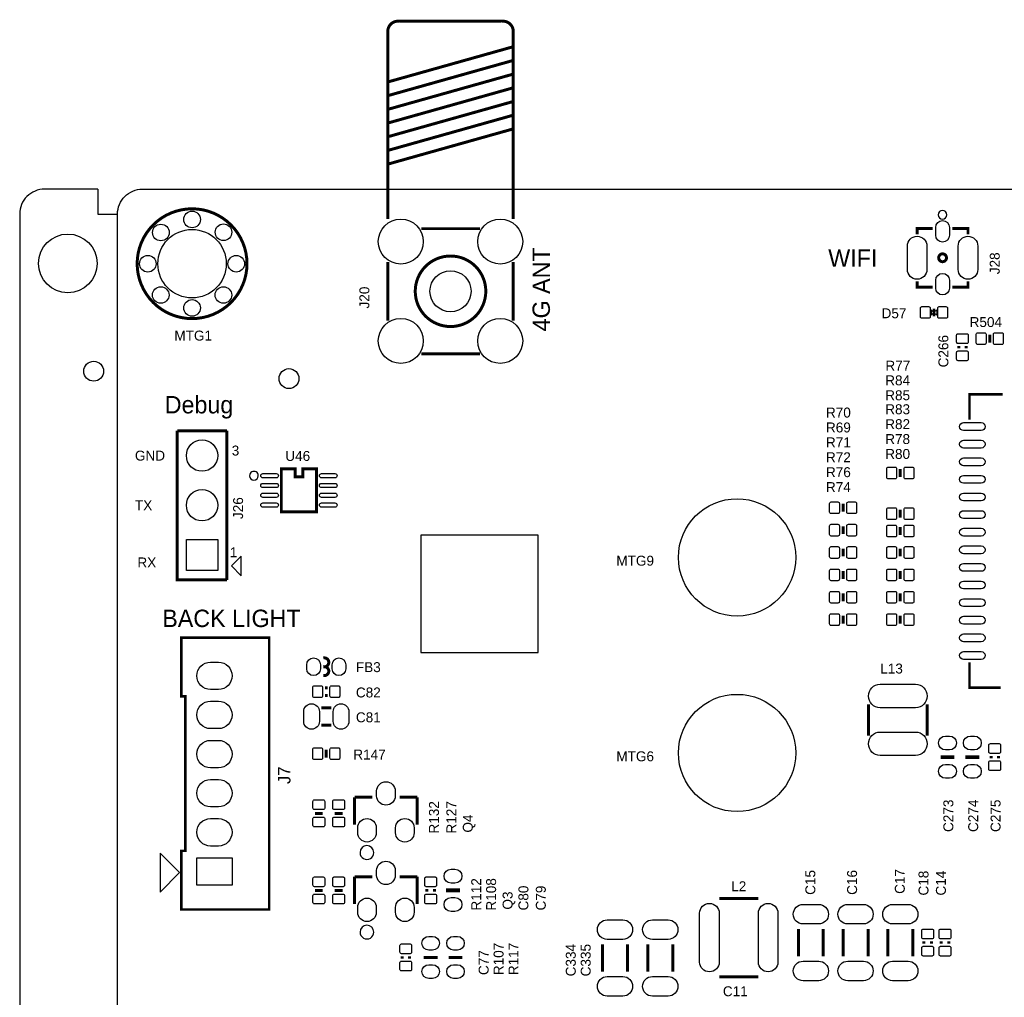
# Model space of a CAD drawing. Extents: x -5 to 175, y -1 to 134.
# Tile 7 of 19: x -5 to 45, y 84 to 134. Entities that reach past the tile are written whole.
import ezdxf
from ezdxf.enums import TextEntityAlignment as Align

# ---------------------------------------------------------------- set-up
doc = ezdxf.new("R2010")
doc.units = 0
for name, color, linetype in [('BG_OUTLINE', 7, 'CONTINUOUS'), ('BG_SILKSCREEN_TOP', 211, 'CONTINUOUS'), ('PG_SILKSCREEN_TOP', 7, 'CONTINUOUS'), ('PIN_TOP', 12, 'CONTINUOUS'), ('RD_SILKSCREEN_TOP', 7, 'CONTINUOUS')]:
    doc.layers.add(name, color=color, linetype=linetype)

msp = doc.modelspace()

# ---------------------------------------------------------------- linework, layer by layer
at = {"layer": 'BG_OUTLINE'}
for points in [[(-0.999998, 124.99975), (-3.72999, 124.99975, 0.414214), (-4.99999, 123.72975), (-4.99999, 1.27, 0.414214), (-3.72999, 0), (-0.999998, 0), (-0.999998, 1.27), (0, 1.27)], [(-0.999998, 124.99975), (-0.999998, 123.72975), (0, 123.72975, -0.414214), (1.27, 124.99975), (168.730676, 124.99975, -0.414214), (170.000676, 123.72975), (170.000676, 1.27, -0.414214), (168.730676, 0), (1.27, 0, -0.414214), (0, 1.27), (0, 123.72975)]]:
    msp.add_lwpolyline(points, format="xyb", dxfattribs=at)
at = {"layer": 'BG_SILKSCREEN_TOP'}
msp.add_lwpolyline([(21.493988, 101.315012), (21.493988, 107.315), (15.494, 107.315), (15.494, 101.315012)], close=True, dxfattribs=at)
at = {"layer": 'PG_SILKSCREEN_TOP', "const_width": 0.1524}
for points in [[(13.818108, 123.480322), (13.818108, 132.98043, -0.51126), (14.418056, 133.580378), (19.617944, 133.580378, -0.51126), (20.217892, 132.98043), (20.217892, 132.480304)], [(6.6167, 121.18975, 1), (1.0033, 121.18975, 1), (6.6167, 121.18975)], [(18.820892, 119.780304, 1), (15.215108, 119.780304, 1), (18.820892, 119.780304)], [(18.820892, 119.780304, 1), (15.215108, 119.780304, 1), (18.820892, 119.780304)], [(42.363898, 121.49201, 1), (41.964102, 121.49201, 1), (42.363898, 121.49201)], [(10.51306, 100.584), (10.567924, 100.584, 1.116858), (10.517886, 101.034088)], [(10.51306, 100.133912), (10.567924, 100.133912, 1.11689), (10.517886, 100.584)]]:
    msp.add_lwpolyline(points, format="xyb", dxfattribs=at)
at = {"layer": 'PG_SILKSCREEN_TOP'}
for points, const_width in [([(13.818108, 130.480308), (20.217892, 132.280406)], 0.1524), ([(20.217892, 132.480304), (20.217892, 123.480322)], 0.1524), ([(13.818108, 129.780284), (20.217892, 131.580382)], 0.1524), ([(13.818108, 129.08026), (20.217892, 130.880358)], 0.1524), ([(13.818108, 128.380236), (20.217892, 130.180334)], 0.1524), ([(13.818108, 127.680212), (20.217892, 129.48031)], 0.1524), ([(13.818108, 126.980188), (20.217892, 128.780286)], 0.1524), ([(13.818108, 126.280418), (20.217892, 128.080262)], 0.1524), ([(15.517876, 122.980196), (18.518124, 122.980196)], 0.1524), ([(41.663874, 122.992134), (40.864028, 122.992134), (40.864028, 122.691906)], 0.1524), ([(43.463972, 122.691906), (43.463972, 122.992134), (42.664126, 122.992134)], 0.1524), ([(13.818108, 118.28018), (13.818108, 121.280428)], 0.1524), ([(20.217892, 118.28018), (20.217892, 121.280428)], 0.1524), ([(40.864028, 120.292114), (40.864028, 119.991886), (41.663874, 119.991886)], 0.1524), ([(43.463972, 120.292114), (43.463972, 119.991886), (42.664126, 119.991886)], 0.1524), ([(41.724072, 118.897908), (41.724072, 118.498112)], 0.130048), ([(44.577, 117.156738), (44.577, 117.563138)], 0.1524), ([(42.9895, 116.98351), (42.9895, 116.85651)], 0.1524), ([(43.3705, 116.85651), (43.3705, 116.98351)], 0.1524), ([(15.517876, 116.580412), (18.518124, 116.580412)], 0.1524), ([(43.537886, 113.213896), (43.537886, 114.514122), (45.237908, 114.514122)], 0.127), ([(5.588, 105.029), (3.048, 105.029), (3.048, 112.649)], 0.1524), ([(3.048, 112.649), (5.588, 112.649)], 0.1524), ([(5.588, 112.649), (5.588, 105.029)], 0.1524), ([(8.371078, 110.701074), (9.071102, 110.701074), (9.071102, 110.301024), (9.470898, 110.301024), (9.470898, 110.701074), (10.170922, 110.701074), (10.170922, 108.500926), (8.371078, 108.500926), (8.371078, 110.701074)], 0.1524), ([(40.005, 110.2868), (40.005, 110.6932)], 0.1524), ([(37.084, 108.5088), (37.084, 108.9152)], 0.1524), ([(40.005, 108.20781), (40.005, 108.61421)], 0.1524), ([(37.084, 107.3658), (37.084, 107.7722)], 0.1524), ([(40.005, 107.31881), (40.005, 107.72521)], 0.1524), ([(37.084, 106.2228), (37.084, 106.6292)], 0.1524), ([(40.005, 106.2228), (40.005, 106.6292)], 0.1524), ([(37.084, 105.0798), (37.084, 105.4862)], 0.1524), ([(40.005, 105.0798), (40.005, 105.4862)], 0.1524), ([(37.084, 103.9368), (37.084, 104.3432)], 0.1524), ([(40.005, 103.9368), (40.005, 104.3432)], 0.1524), ([(37.084, 102.7938), (37.084, 103.2002)], 0.1524), ([(40.005, 102.7938), (40.005, 103.2002)], 0.1524), ([(7.753096, 88.173052), (7.753096, 102.072948), (3.262884, 102.072948), (3.262884, 99.072954), (3.463036, 99.072954), (3.463036, 91.173046), (3.262884, 91.173046), (3.262884, 88.173052), (7.753096, 88.173052)], 0.125476), ([(45.138086, 99.513898), (43.537886, 99.513898), (43.537886, 100.814124)], 0.127), ([(10.7315, 99.5045), (10.6045, 99.5045)], 0.1524), ([(10.6045, 99.1235), (10.7315, 99.1235)], 0.1524), ([(38.377876, 97.06991), (38.377876, 98.67011)], 0.1524), ([(41.378124, 97.06991), (41.378124, 98.67011)], 0.1524), ([(10.414, 98.4885), (10.922, 98.4885)], 0.1524), ([(10.414, 97.5995), (10.922, 97.5995)], 0.1524), ([(10.668, 96.3422), (10.668, 95.9358)], 0.1524), ([(42.0624, 95.96501), (42.7736, 95.96501)], 0.2032), ([(43.3324, 95.96501), (44.0436, 95.96501)], 0.2032), ([(44.6405, 96.02851), (44.6405, 95.90151)], 0.1524), ([(45.0215, 95.90151), (45.0215, 96.02851)], 0.1524), ([(12.116054, 93.918024), (13.015976, 93.918024)], 0.1524), ([(12.116054, 92.517976), (12.116054, 93.918024)], 0.1524), ([(14.416024, 93.918024), (15.315946, 93.918024)], 0.1524), ([(15.315946, 93.918024), (15.315946, 92.517976)], 0.1524), ([(10.4902, 93.091), (10.0838, 93.091)], 0.1524), ([(11.5062, 93.091), (11.0998, 93.091)], 0.1524), ([(12.116054, 89.854024), (13.015976, 89.854024)], 0.1524), ([(12.116054, 88.453976), (12.116054, 89.854024)], 0.1524), ([(14.416024, 89.854024), (15.315946, 89.854024)], 0.1524), ([(15.315946, 89.854024), (15.315946, 88.453976)], 0.1524), ([(10.4902, 89.154), (10.0838, 89.154)], 0.1524), ([(11.5062, 89.154), (11.0998, 89.154)], 0.1524), ([(15.8115, 89.2175), (15.8115, 89.0905)], 0.1524), ([(16.1925, 89.0905), (16.1925, 89.2175)], 0.1524), ([(16.7894, 89.154), (17.5006, 89.154)], 0.2032), ([(30.750002, 88.740996), (32.749998, 88.740996)], 0.1524), ([(34.798, 87.1855), (34.798, 85.7885)], 0.1524), ([(36.068, 87.1855), (36.068, 85.7885)], 0.1524), ([(37.084, 87.1855), (37.084, 85.7885)], 0.1524), ([(38.354, 87.1855), (38.354, 85.7885)], 0.1524), ([(39.37, 87.1855), (39.37, 85.7885)], 0.1524), ([(40.64, 87.1855), (40.64, 85.7885)], 0.1524), ([(41.2115, 86.5505), (41.2115, 86.4235)], 0.1524), ([(41.5925, 86.4235), (41.5925, 86.5505)], 0.1524), ([(42.1005, 86.5505), (42.1005, 86.4235)], 0.1524), ([(42.4815, 86.4235), (42.4815, 86.5505)], 0.1524), ([(24.7904, 85.0011), (24.7904, 86.3981)], 0.1524), ([(26.0604, 85.0011), (26.0604, 86.3981)], 0.1524), ([(27.1018, 85.0011), (27.1018, 86.3981)], 0.1524), ([(28.3718, 85.0011), (28.3718, 86.3981)], 0.1524), ([(14.5415, 85.7885), (14.5415, 85.6615)], 0.1524), ([(14.9225, 85.6615), (14.9225, 85.7885)], 0.1524), ([(16.3576, 85.725), (15.6464, 85.725)], 0.1524), ([(17.6276, 85.725), (16.9164, 85.725)], 0.1524), ([(30.750002, 84.741004), (32.749998, 84.741004)], 0.1524)]:
    msp.add_lwpolyline(points, dxfattribs=dict(at, const_width=const_width))
for points in [[(42.38752, 123.691904, 1), (41.94048, 123.692116, 1)], [(7.19455, 110.351062, 1), (6.74745, 110.350938, 1)], [(13.099796, 91.087956, 1), (12.392204, 91.088044, 1)], [(13.099796, 87.023956, 1), (12.392204, 87.024044, 1)]]:
    msp.add_lwpolyline(points, format="xyb", close=True, dxfattribs=at)
for points in [[(41.724072, 118.69801), (41.584118, 118.837964), (41.584118, 118.558056)], [(41.724072, 118.69801), (41.864026, 118.837964), (41.864026, 118.558056)], [(6.317996, 105.239058), (6.317996, 106.239056), (5.818124, 105.73893)], [(3.172968, 90.063066), (2.17297, 91.063064), (2.17297, 89.063068)]]:
    msp.add_lwpolyline(points, close=True, dxfattribs=at)
at = {"layer": 'PIN_TOP'}
for points in [[(41.813988, 122.641995), (41.813988, 123.042045, -1), (42.514012, 123.042045), (42.514012, 122.641995, -1)], [(40.364029, 120.892062), (40.364029, 122.091958, -1), (41.364027, 122.091958), (41.364027, 120.892062, -1)], [(42.963973, 120.892062), (42.963973, 122.091958, -1), (43.963971, 122.091958), (43.963971, 120.892062, -1)], [(41.813988, 119.941975), (41.813988, 120.342025, -1), (42.514012, 120.342025), (42.514012, 119.941975, -1)], [(41.45915, 118.398036), (41.109138, 118.398036, -0.415686), (41.034208, 118.472966), (41.034208, 118.923054, -0.415686), (41.109138, 118.997984), (41.45915, 118.997984, -0.415686), (41.53408, 118.923054), (41.53408, 118.472966, -0.415686)], [(42.339006, 118.398036), (41.988994, 118.398036, -0.415686), (41.914064, 118.472966), (41.914064, 118.923054, -0.415686), (41.988994, 118.997984), (42.339006, 118.997984, -0.415686), (42.413936, 118.923054), (42.413936, 118.472966, -0.415686)], [(42.880026, 117.184932), (42.880026, 117.534944, -0.415686), (42.954956, 117.609874), (43.405044, 117.609874, -0.415686), (43.479974, 117.534944), (43.479974, 117.184932, -0.415686), (43.405044, 117.110002), (42.954956, 117.110002, -0.415686)], [(44.312078, 117.059964), (43.962066, 117.059964, -0.415686), (43.887136, 117.134894), (43.887136, 117.584982, -0.415686), (43.962066, 117.659912), (44.312078, 117.659912, -0.415686), (44.387008, 117.584982), (44.387008, 117.134894, -0.415686)], [(45.191934, 117.059964), (44.841922, 117.059964, -0.415686), (44.766992, 117.134894), (44.766992, 117.584982, -0.415686), (44.841922, 117.659912), (45.191934, 117.659912, -0.415686), (45.266864, 117.584982), (45.266864, 117.134894, -0.415686)], [(42.880026, 116.305076), (42.880026, 116.655088, -0.415686), (42.954956, 116.730018), (43.405044, 116.730018, -0.415686), (43.479974, 116.655088), (43.479974, 116.305076, -0.415686), (43.405044, 116.230146), (42.954956, 116.230146, -0.415686)], [(44.137961, 112.663859), (43.238039, 112.663859, -1), (43.238039, 113.063909), (44.137961, 113.063909, -1)], [(44.137961, 111.763937), (43.238039, 111.763937, -1), (43.238039, 112.163987), (44.137961, 112.163987, -1)], [(44.137961, 110.864015), (43.238039, 110.864015, -1), (43.238039, 111.264065), (44.137961, 111.264065, -1)], [(39.740078, 110.190026), (39.390066, 110.190026, -0.415686), (39.315136, 110.264956), (39.315136, 110.715044, -0.415686), (39.390066, 110.789974), (39.740078, 110.789974, -0.415686), (39.815008, 110.715044), (39.815008, 110.264956, -0.415686)], [(40.619934, 110.190026), (40.269922, 110.190026, -0.415686), (40.194992, 110.264956), (40.194992, 110.715044, -0.415686), (40.269922, 110.789974), (40.619934, 110.789974, -0.415686), (40.694864, 110.715044), (40.694864, 110.264956, -0.415686)], [(7.430897, 110.461044), (8.110855, 110.461044, -1), (8.110855, 110.24108), (7.430897, 110.24108, -1)], [(10.431145, 110.461044), (11.111103, 110.461044, -1), (11.111103, 110.24108), (10.431145, 110.24108, -1)], [(44.137961, 109.964093), (43.238039, 109.964093, -1), (43.238039, 110.364143), (44.137961, 110.364143, -1)], [(7.430897, 109.960918), (8.110855, 109.960918, -1), (8.110855, 109.740954), (7.430897, 109.740954, -1)], [(10.431145, 109.960918), (11.111103, 109.960918, -1), (11.111103, 109.740954), (10.431145, 109.740954, -1)], [(7.430897, 109.461046), (8.110855, 109.461046, -1), (8.110855, 109.241082), (7.430897, 109.241082, -1)], [(10.431145, 109.461046), (11.111103, 109.461046, -1), (11.111103, 109.241082), (10.431145, 109.241082, -1)], [(44.137961, 109.063917), (43.238039, 109.063917, -1), (43.238039, 109.463967), (44.137961, 109.463967, -1)], [(7.430897, 108.96092), (8.110855, 108.96092, -1), (8.110855, 108.740956), (7.430897, 108.740956, -1)], [(10.431145, 108.96092), (11.111103, 108.96092, -1), (11.111103, 108.740956), (10.431145, 108.740956, -1)], [(36.819078, 108.412026), (36.469066, 108.412026, -0.415686), (36.394136, 108.486956), (36.394136, 108.937044, -0.415686), (36.469066, 109.011974), (36.819078, 109.011974, -0.415686), (36.894008, 108.937044), (36.894008, 108.486956, -0.415686)], [(37.698934, 108.412026), (37.348922, 108.412026, -0.415686), (37.273992, 108.486956), (37.273992, 108.937044, -0.415686), (37.348922, 109.011974), (37.698934, 109.011974, -0.415686), (37.773864, 108.937044), (37.773864, 108.486956, -0.415686)], [(39.740078, 108.111036), (39.390066, 108.111036, -0.415686), (39.315136, 108.185966), (39.315136, 108.636054, -0.415686), (39.390066, 108.710984), (39.740078, 108.710984, -0.415686), (39.815008, 108.636054), (39.815008, 108.185966, -0.415686)], [(40.619934, 108.111036), (40.269922, 108.111036, -0.415686), (40.194992, 108.185966), (40.194992, 108.636054, -0.415686), (40.269922, 108.710984), (40.619934, 108.710984, -0.415686), (40.694864, 108.636054), (40.694864, 108.185966, -0.415686)], [(44.137961, 108.163995), (43.238039, 108.163995, -1), (43.238039, 108.564045), (44.137961, 108.564045, -1)], [(36.819078, 107.269026), (36.469066, 107.269026, -0.415686), (36.394136, 107.343956), (36.394136, 107.794044, -0.415686), (36.469066, 107.868974), (36.819078, 107.868974, -0.415686), (36.894008, 107.794044), (36.894008, 107.343956, -0.415686)], [(37.698934, 107.269026), (37.348922, 107.269026, -0.415686), (37.273992, 107.343956), (37.273992, 107.794044, -0.415686), (37.348922, 107.868974), (37.698934, 107.868974, -0.415686), (37.773864, 107.794044), (37.773864, 107.343956, -0.415686)], [(39.740078, 107.222036), (39.390066, 107.222036, -0.415686), (39.315136, 107.296966), (39.315136, 107.747054, -0.415686), (39.390066, 107.821984), (39.740078, 107.821984, -0.415686), (39.815008, 107.747054), (39.815008, 107.296966, -0.415686)], [(40.619934, 107.222036), (40.269922, 107.222036, -0.415686), (40.194992, 107.296966), (40.194992, 107.747054, -0.415686), (40.269922, 107.821984), (40.619934, 107.821984, -0.415686), (40.694864, 107.747054), (40.694864, 107.296966, -0.415686)], [(44.137961, 107.264073), (43.238039, 107.264073, -1), (43.238039, 107.664123), (44.137961, 107.664123, -1)], [(36.819078, 106.126026), (36.469066, 106.126026, -0.415686), (36.394136, 106.200956), (36.394136, 106.651044, -0.415686), (36.469066, 106.725974), (36.819078, 106.725974, -0.415686), (36.894008, 106.651044), (36.894008, 106.200956, -0.415686)], [(37.698934, 106.126026), (37.348922, 106.126026, -0.415686), (37.273992, 106.200956), (37.273992, 106.651044, -0.415686), (37.348922, 106.725974), (37.698934, 106.725974, -0.415686), (37.773864, 106.651044), (37.773864, 106.200956, -0.415686)], [(39.740078, 106.126026), (39.390066, 106.126026, -0.415686), (39.315136, 106.200956), (39.315136, 106.651044, -0.415686), (39.390066, 106.725974), (39.740078, 106.725974, -0.415686), (39.815008, 106.651044), (39.815008, 106.200956, -0.415686)], [(40.619934, 106.126026), (40.269922, 106.126026, -0.415686), (40.194992, 106.200956), (40.194992, 106.651044, -0.415686), (40.269922, 106.725974), (40.619934, 106.725974, -0.415686), (40.694864, 106.651044), (40.694864, 106.200956, -0.415686)], [(44.137961, 106.363897), (43.238039, 106.363897, -1), (43.238039, 106.763947), (44.137961, 106.763947, -1)], [(44.137961, 105.463975), (43.238039, 105.463975, -1), (43.238039, 105.864025), (44.137961, 105.864025, -1)], [(36.819078, 104.983026), (36.469066, 104.983026, -0.415686), (36.394136, 105.057956), (36.394136, 105.508044, -0.415686), (36.469066, 105.582974), (36.819078, 105.582974, -0.415686), (36.894008, 105.508044), (36.894008, 105.057956, -0.415686)], [(37.698934, 104.983026), (37.348922, 104.983026, -0.415686), (37.273992, 105.057956), (37.273992, 105.508044, -0.415686), (37.348922, 105.582974), (37.698934, 105.582974, -0.415686), (37.773864, 105.508044), (37.773864, 105.057956, -0.415686)], [(39.740078, 104.983026), (39.390066, 104.983026, -0.415686), (39.315136, 105.057956), (39.315136, 105.508044, -0.415686), (39.390066, 105.582974), (39.740078, 105.582974, -0.415686), (39.815008, 105.508044), (39.815008, 105.057956, -0.415686)], [(40.619934, 104.983026), (40.269922, 104.983026, -0.415686), (40.194992, 105.057956), (40.194992, 105.508044, -0.415686), (40.269922, 105.582974), (40.619934, 105.582974, -0.415686), (40.694864, 105.508044), (40.694864, 105.057956, -0.415686)], [(44.137961, 104.564053), (43.238039, 104.564053, -1), (43.238039, 104.964103), (44.137961, 104.964103, -1)], [(36.819078, 103.840026), (36.469066, 103.840026, -0.415686), (36.394136, 103.914956), (36.394136, 104.365044, -0.415686), (36.469066, 104.439974), (36.819078, 104.439974, -0.415686), (36.894008, 104.365044), (36.894008, 103.914956, -0.415686)], [(37.698934, 103.840026), (37.348922, 103.840026, -0.415686), (37.273992, 103.914956), (37.273992, 104.365044, -0.415686), (37.348922, 104.439974), (37.698934, 104.439974, -0.415686), (37.773864, 104.365044), (37.773864, 103.914956, -0.415686)], [(39.740078, 103.840026), (39.390066, 103.840026, -0.415686), (39.315136, 103.914956), (39.315136, 104.365044, -0.415686), (39.390066, 104.439974), (39.740078, 104.439974, -0.415686), (39.815008, 104.365044), (39.815008, 103.914956, -0.415686)], [(40.619934, 103.840026), (40.269922, 103.840026, -0.415686), (40.194992, 103.914956), (40.194992, 104.365044, -0.415686), (40.269922, 104.439974), (40.619934, 104.439974, -0.415686), (40.694864, 104.365044), (40.694864, 103.914956, -0.415686)], [(44.137961, 103.663877), (43.238039, 103.663877, -1), (43.238039, 104.063927), (44.137961, 104.063927, -1)], [(36.819078, 102.697026), (36.469066, 102.697026, -0.415686), (36.394136, 102.771956), (36.394136, 103.222044, -0.415686), (36.469066, 103.296974), (36.819078, 103.296974, -0.415686), (36.894008, 103.222044), (36.894008, 102.771956, -0.415686)], [(37.698934, 102.697026), (37.348922, 102.697026, -0.415686), (37.273992, 102.771956), (37.273992, 103.222044, -0.415686), (37.348922, 103.296974), (37.698934, 103.296974, -0.415686), (37.773864, 103.222044), (37.773864, 102.771956, -0.415686)], [(39.740078, 102.697026), (39.390066, 102.697026, -0.415686), (39.315136, 102.771956), (39.315136, 103.222044, -0.415686), (39.390066, 103.296974), (39.740078, 103.296974, -0.415686), (39.815008, 103.222044), (39.815008, 102.771956, -0.415686)], [(40.619934, 102.697026), (40.269922, 102.697026, -0.415686), (40.194992, 102.771956), (40.194992, 103.222044, -0.415686), (40.269922, 103.296974), (40.619934, 103.296974, -0.415686), (40.694864, 103.222044), (40.694864, 102.771956, -0.415686)], [(44.137961, 102.763955), (43.238039, 102.763955, -1), (43.238039, 103.164005), (44.137961, 103.164005, -1)], [(44.137961, 101.864033), (43.238039, 101.864033, -1), (43.238039, 102.264083), (44.137961, 102.264083, -1)], [(44.137961, 100.964111), (43.238039, 100.964111, -1), (43.238039, 101.364161), (44.137961, 101.364161, -1)], [(5.153025, 99.422966), (4.752975, 99.422966, -1), (4.752975, 100.823014), (5.153025, 100.823014, -1)], [(10.368026, 100.683949), (10.368026, 100.484051, -1), (9.668002, 100.484051), (9.668002, 100.683949, -1)], [(11.667998, 100.683949), (11.667998, 100.484051, -1), (10.967974, 100.484051), (10.967974, 100.683949, -1)], [(38.977951, 99.68992), (40.778049, 99.68992, -1), (40.778049, 98.490024), (38.977951, 98.490024, -1)], [(10.403078, 99.014026), (10.053066, 99.014026, -0.415686), (9.978136, 99.088956), (9.978136, 99.539044, -0.415686), (10.053066, 99.613974), (10.403078, 99.613974, -0.415686), (10.478008, 99.539044), (10.478008, 99.088956, -0.415686)], [(11.282934, 99.014026), (10.932922, 99.014026, -0.415686), (10.857992, 99.088956), (10.857992, 99.539044, -0.415686), (10.932922, 99.613974), (11.282934, 99.613974, -0.415686), (11.357864, 99.539044), (11.357864, 99.088956, -0.415686)], [(5.153025, 97.42297), (4.752975, 97.42297, -1), (4.752975, 98.823018), (5.153025, 98.823018, -1)], [(10.31494, 98.293936), (10.31494, 97.794064, -1), (9.51484, 97.794064), (9.51484, 98.293936, -1)], [(11.82116, 98.293936), (11.82116, 97.794064, -1), (11.02106, 97.794064), (11.02106, 98.293936, -1)], [(38.977951, 97.249996), (40.778049, 97.249996, -1), (40.778049, 96.0501), (38.977951, 96.0501, -1)], [(5.153025, 95.422974), (4.752975, 95.422974, -1), (4.752975, 96.823022), (5.153025, 96.823022, -1)], [(42.5196, 96.333564), (42.3164, 96.333564, -1), (42.3164, 97.044764), (42.5196, 97.044764, -1)], [(43.7896, 96.333564), (43.5864, 96.333564, -1), (43.5864, 97.044764), (43.7896, 97.044764, -1)], [(44.531026, 96.229932), (44.531026, 96.579944, -0.415686), (44.605956, 96.654874), (45.056044, 96.654874, -0.415686), (45.130974, 96.579944), (45.130974, 96.229932, -0.415686), (45.056044, 96.155002), (44.605956, 96.155002, -0.415686)], [(10.053066, 96.438974), (10.403078, 96.438974, -0.415686), (10.478008, 96.364044), (10.478008, 95.913956, -0.415686), (10.403078, 95.839026), (10.053066, 95.839026, -0.415686), (9.978136, 95.913956), (9.978136, 96.364044, -0.415686)], [(10.932922, 96.438974), (11.282934, 96.438974, -0.415686), (11.357864, 96.364044), (11.357864, 95.913956, -0.415686), (11.282934, 95.839026), (10.932922, 95.839026, -0.415686), (10.857992, 95.913956), (10.857992, 96.364044, -0.415686)], [(44.531026, 95.350076), (44.531026, 95.700088, -0.415686), (44.605956, 95.775018), (45.056044, 95.775018, -0.415686), (45.130974, 95.700088), (45.130974, 95.350076, -0.415686), (45.056044, 95.275146), (44.605956, 95.275146, -0.415686)], [(42.5196, 94.885256), (42.3164, 94.885256, -1), (42.3164, 95.596456), (42.5196, 95.596456, -1)], [(43.7896, 94.885256), (43.5864, 94.885256, -1), (43.5864, 95.596456), (43.7896, 95.596456, -1)], [(5.153025, 93.422978), (4.752975, 93.422978, -1), (4.752975, 94.823026), (5.153025, 94.823026, -1)], [(14.19098, 94.236032), (14.19098, 93.986096, -1), (13.24102, 93.986096), (13.24102, 94.236032, -1)], [(10.586974, 93.705934), (10.586974, 93.355922, -0.415686), (10.512044, 93.280992), (10.061956, 93.280992, -0.415686), (9.987026, 93.355922), (9.987026, 93.705934, -0.415686), (10.061956, 93.780864), (10.512044, 93.780864, -0.415686)], [(11.602974, 93.705934), (11.602974, 93.355922, -0.415686), (11.528044, 93.280992), (11.077956, 93.280992, -0.415686), (11.003026, 93.355922), (11.003026, 93.705934, -0.415686), (11.077956, 93.780864), (11.528044, 93.780864, -0.415686)], [(5.153025, 91.422982), (4.752975, 91.422982, -1), (4.752975, 92.82303), (5.153025, 92.82303, -1)], [(10.586974, 92.826078), (10.586974, 92.476066, -0.415686), (10.512044, 92.401136), (10.061956, 92.401136, -0.415686), (9.987026, 92.476066), (9.987026, 92.826078, -0.415686), (10.061956, 92.901008), (10.512044, 92.901008, -0.415686)], [(11.602974, 92.826078), (11.602974, 92.476066, -0.415686), (11.528044, 92.401136), (11.077956, 92.401136, -0.415686), (11.003026, 92.476066), (11.003026, 92.826078, -0.415686), (11.077956, 92.901008), (11.528044, 92.901008, -0.415686)], [(13.225018, 92.350082), (13.225018, 92.100146, -1), (12.275058, 92.100146), (12.275058, 92.350082, -1)], [(15.156942, 92.350082), (15.156942, 92.100146, -1), (14.206982, 92.100146), (14.206982, 92.350082, -1)], [(14.19098, 90.172032), (14.19098, 89.922096, -1), (13.24102, 89.922096), (13.24102, 90.172032, -1)], [(17.2466, 89.522554), (17.0434, 89.522554, -1), (17.0434, 90.233754), (17.2466, 90.233754, -1)], [(10.586974, 89.768934), (10.586974, 89.418922, -0.415686), (10.512044, 89.343992), (10.061956, 89.343992, -0.415686), (9.987026, 89.418922), (9.987026, 89.768934, -0.415686), (10.061956, 89.843864), (10.512044, 89.843864, -0.415686)], [(11.602974, 89.768934), (11.602974, 89.418922, -0.415686), (11.528044, 89.343992), (11.077956, 89.343992, -0.415686), (11.003026, 89.418922), (11.003026, 89.768934, -0.415686), (11.077956, 89.843864), (11.528044, 89.843864, -0.415686)], [(15.702026, 89.418922), (15.702026, 89.768934, -0.415686), (15.776956, 89.843864), (16.227044, 89.843864, -0.415686), (16.301974, 89.768934), (16.301974, 89.418922, -0.415686), (16.227044, 89.343992), (15.776956, 89.343992, -0.415686)], [(10.586974, 88.889078), (10.586974, 88.539066, -0.415686), (10.512044, 88.464136), (10.061956, 88.464136, -0.415686), (9.987026, 88.539066), (9.987026, 88.889078, -0.415686), (10.061956, 88.964008), (10.512044, 88.964008, -0.415686)], [(11.602974, 88.889078), (11.602974, 88.539066, -0.415686), (11.528044, 88.464136), (11.077956, 88.464136, -0.415686), (11.003026, 88.539066), (11.003026, 88.889078, -0.415686), (11.077956, 88.964008), (11.528044, 88.964008, -0.415686)], [(13.225018, 88.286082), (13.225018, 88.036146, -1), (12.275058, 88.036146), (12.275058, 88.286082, -1)], [(15.156942, 88.286082), (15.156942, 88.036146, -1), (14.206982, 88.036146), (14.206982, 88.286082, -1)], [(15.702026, 88.539066), (15.702026, 88.889078, -0.415686), (15.776956, 88.964008), (16.227044, 88.964008, -0.415686), (16.301974, 88.889078), (16.301974, 88.539066, -0.415686), (16.227044, 88.464136), (15.776956, 88.464136, -0.415686)], [(17.2466, 88.074246), (17.0434, 88.074246, -1), (17.0434, 88.785446), (17.2466, 88.785446, -1)], [(30.749875, 87.991061), (30.749875, 85.490939, -1), (29.749877, 85.490939), (29.749877, 87.991061, -1)], [(33.750123, 87.991061), (33.750123, 85.490939, -1), (32.750125, 85.490939), (32.750125, 87.991061, -1)], [(35.83305, 87.437087), (35.03295, 87.437087, -1), (35.03295, 88.437085), (35.83305, 88.437085, -1)], [(38.11905, 87.437087), (37.31895, 87.437087, -1), (37.31895, 88.437085), (38.11905, 88.437085, -1)], [(40.40505, 87.437087), (39.60495, 87.437087, -1), (39.60495, 88.437085), (40.40505, 88.437085, -1)], [(25.02535, 87.649685), (25.82545, 87.649685, -1), (25.82545, 86.649687), (25.02535, 86.649687, -1)], [(27.33675, 87.649685), (28.13685, 87.649685, -1), (28.13685, 86.649687), (27.33675, 86.649687, -1)], [(41.102026, 86.751922), (41.102026, 87.101934, -0.415686), (41.176956, 87.176864), (41.627044, 87.176864, -0.415686), (41.701974, 87.101934), (41.701974, 86.751922, -0.415686), (41.627044, 86.676992), (41.176956, 86.676992, -0.415686)], [(41.991026, 86.751922), (41.991026, 87.101934, -0.415686), (42.065956, 87.176864), (42.516044, 87.176864, -0.415686), (42.590974, 87.101934), (42.590974, 86.751922, -0.415686), (42.516044, 86.676992), (42.065956, 86.676992, -0.415686)], [(15.902051, 86.799166), (16.101949, 86.799166, -1), (16.101949, 86.099142), (15.902051, 86.099142, -1)], [(17.172051, 86.799166), (17.371949, 86.799166, -1), (17.371949, 86.099142), (17.172051, 86.099142, -1)], [(14.432026, 85.989922), (14.432026, 86.339934, -0.415686), (14.506956, 86.414864), (14.957044, 86.414864, -0.415686), (15.031974, 86.339934), (15.031974, 85.989922, -0.415686), (14.957044, 85.914992), (14.506956, 85.914992, -0.415686)], [(41.102026, 85.872066), (41.102026, 86.222078, -0.415686), (41.176956, 86.297008), (41.627044, 86.297008, -0.415686), (41.701974, 86.222078), (41.701974, 85.872066, -0.415686), (41.627044, 85.797136), (41.176956, 85.797136, -0.415686)], [(41.991026, 85.872066), (41.991026, 86.222078, -0.415686), (42.065956, 86.297008), (42.516044, 86.297008, -0.415686), (42.590974, 86.222078), (42.590974, 85.872066, -0.415686), (42.516044, 85.797136), (42.065956, 85.797136, -0.415686)], [(14.432026, 85.110066), (14.432026, 85.460078, -0.415686), (14.506956, 85.535008), (14.957044, 85.535008, -0.415686), (15.031974, 85.460078), (15.031974, 85.110066, -0.415686), (14.957044, 85.035136), (14.506956, 85.035136, -0.415686)], [(15.902051, 85.350858), (16.101949, 85.350858, -1), (16.101949, 84.650834), (15.902051, 84.650834, -1)], [(17.172051, 85.350858), (17.371949, 85.350858, -1), (17.371949, 84.650834), (17.172051, 84.650834, -1)], [(35.83305, 84.536915), (35.03295, 84.536915, -1), (35.03295, 85.536913), (35.83305, 85.536913, -1)], [(38.11905, 84.536915), (37.31895, 84.536915, -1), (37.31895, 85.536913), (38.11905, 85.536913, -1)], [(40.40505, 84.536915), (39.60495, 84.536915, -1), (39.60495, 85.536913), (40.40505, 85.536913, -1)], [(25.02535, 84.749513), (25.82545, 84.749513, -1), (25.82545, 83.749515), (25.02535, 83.749515, -1)], [(27.33675, 84.749513), (28.13685, 84.749513, -1), (28.13685, 83.749515), (27.33675, 83.749515, -1)]]:
    msp.add_lwpolyline(points, format="xyb", close=True, dxfattribs=at)
for points in [[(5.117973, 107.098973), (5.117973, 105.499027), (3.518027, 105.499027), (3.518027, 107.098973)], [(4.052951, 90.823034), (5.853049, 90.823034), (5.853049, 89.422986), (4.052951, 89.422986)]]:
    msp.add_lwpolyline(points, close=True, dxfattribs=at)
for centre, radius in [((3.81, 123.45035), 0.424942), ((14.478, 122.320304), 1.149985), ((19.558, 122.320304), 1.149985), ((2.21488, 122.78487), 0.424942), ((3.81, 121.18975), 1.75006), ((5.41528, 122.79503), 0.424942), ((-2.54, 121.20499), 1.499997), ((1.5494, 121.18975), 0.424942), ((6.0706, 121.18975), 0.424942), ((17.018, 119.780304), 1.050036), ((2.2098, 119.58955), 0.424942), ((5.4102, 119.58955), 0.424942), ((3.81, 118.92915), 0.424942), ((14.478, 117.240304), 1.149985), ((19.558, 117.240304), 1.149985), ((-1.2192, 115.69319), 0.508), ((8.763, 115.316), 0.508), ((4.318, 111.379), 0.799973), ((4.318, 108.839), 0.799973), ((31.6611, 106.176826), 2.9972), ((31.6611, 96.177608), 2.9972)]:
    msp.add_circle(centre, radius, dxfattribs=at)

# ---------------------------------------------------------------- texts
at = {"layer": 'BG_SILKSCREEN_TOP', "width": 1.000286}
msp.add_text('4G ANT', height=0.889, rotation=90, dxfattribs=at).set_placement((22.098, 117.729))
at = {"layer": 'BG_SILKSCREEN_TOP'}
for s, height, width, p in [('WIFI', 0.889, 1.000286, (36.322, 121.031)), ('Debug', 0.889, 1.000286, (2.413, 113.538)), ('GND', 0.508, 1.02, (0.889, 111.125)), ('TX', 0.508, 1.02, (0.889, 108.585)), ('RX', 0.508, 1.02, (1.016, 105.664)), ('BACK LIGHT', 0.889, 1.000286, (2.286, 102.616))]:
    msp.add_text(s, height=height, dxfattribs=dict(at, width=width)).set_placement(p)
at = {"layer": 'PG_SILKSCREEN_TOP', "width": 1.02}
for s, p in [('3', (5.83692, 111.385096)), ('1', (5.737098, 106.184954))]:
    msp.add_text(s, height=0.508, dxfattribs=at).set_placement(p)
at = {"layer": 'RD_SILKSCREEN_TOP'}
for s, height, width, p in [('J28', 0.508, 1.02, (45.085, 120.65)), ('J20', 0.508, 1.02, (12.869418, 118.90121)), ('C266', 0.508, 1.02, (42.460418, 115.88877)), ('J26', 0.508, 1.02, (6.41604, 108.136182)), ('J7', 0.635, 1.0004, (8.8392, 94.5896)), ('R132', 0.508, 1.02, (16.425418, 92.05976)), ('R127', 0.508, 1.02, (17.314418, 92.05976)), ('C273', 0.508, 1.02, (42.714418, 92.13977)), ('C274', 0.508, 1.02, (43.984418, 92.13977)), ('C275', 0.508, 1.02, (45.127418, 92.13977)), ('Q4', 0.508, 1.02, (18.15592, 92.109544)), ('C15', 0.508, 1.02, (35.6616, 88.9254)), ('C16', 0.508, 1.02, (37.7952, 88.9254)), ('C17', 0.508, 1.02, (40.2336, 88.9762)), ('C18', 0.508, 1.02, (41.444418, 88.88984)), ('C14', 0.508, 1.02, (42.333418, 88.88984)), ('R112', 0.508, 1.02, (18.584418, 88.12276)), ('R108', 0.508, 1.02, (19.346418, 88.12276)), ('C80', 0.508, 1.02, (20.997418, 88.12784)), ('C79', 0.508, 1.02, (21.886418, 88.12784)), ('Q3', 0.508, 1.02, (20.18792, 88.172544)), ('R107', 0.508, 1.02, (19.727418, 84.82076)), ('R117', 0.508, 1.02, (20.489418, 84.82076)), ('C334', 0.508, 1.02, (23.4188, 84.7598)), ('C335', 0.508, 1.02, (24.1808, 84.7598)), ('C77', 0.508, 1.02, (18.965418, 84.82584))]:
    msp.add_text(s, height=height, rotation=90, dxfattribs=dict(at, width=width)).set_placement(p)
at = {"layer": 'RD_SILKSCREEN_TOP', "width": 1.02}
for s, p in [('D57', (39.046912, 118.401592)), ('R504', (43.54576, 117.95252)), ('MTG1', (2.90576, 117.261132)), ('R77', (39.243, 115.7224)), ('R84', (39.23284, 114.972592)), ('R85', (39.23284, 114.210592)), ('R70', (36.20516, 113.326418)), ('R83', (39.23284, 113.495582)), ('R82', (39.23284, 112.733582)), ('R69', (36.20516, 112.564418)), ('R71', (36.20516, 111.802418)), ('R78', (39.23284, 111.971582)), ('R80', (39.23284, 111.209582)), ('U46', (8.57504, 111.107982)), ('R72', (36.20516, 111.040418)), ('R76', (36.20516, 110.278418)), ('R74', (36.20516, 109.516418)), ('FB3', (12.18184, 100.312474)), ('L13', (38.97884, 100.240592)), ('C82', (12.18184, 99.017582)), ('C81', (12.18184, 97.747582)), ('R147', (12.04976, 95.842582)), ('L2', (31.36392, 89.111582)), ('C11', (30.9372, 83.7438))]:
    msp.add_text(s, height=0.508, dxfattribs=at).set_placement(p)
for s, p in [('MTG9', (26.4541, 105.753408)), ('MTG6', (26.4541, 95.75419))]:
    msp.add_text(s, height=0.508, dxfattribs=at).set_placement(p, align=Align.CENTER)

doc.saveas('drawing.dxf')
